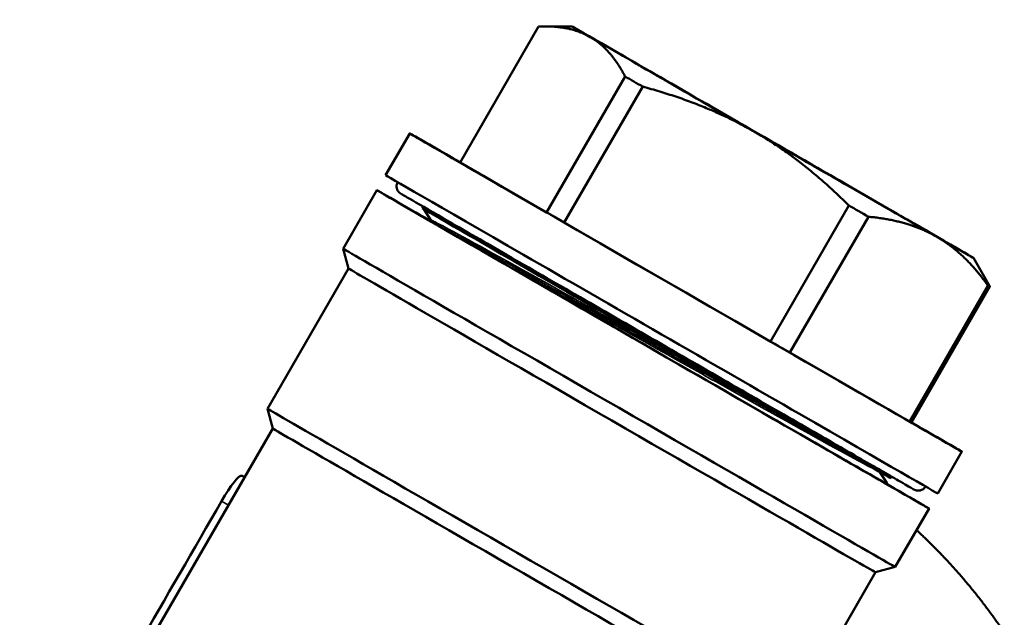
# Model space of a CAD drawing. Header units: millimetres. Extents: x 33 to 194, y 73 to 246.
# Tile 5 of 10: x 139 to 190, y 121 to 152. Entities that reach past the tile are written whole.
import ezdxf

# ---------------------------------------------------------------- set-up
doc = ezdxf.new("R2010")
doc.units = ezdxf.units.MM
doc.layers.add('Видимые тонкие (ГОСТ)', color=7, linetype='Continuous', lineweight=35)
doc.layers.add('Видимый контур (ГОСТ)', color=7, linetype='Continuous', lineweight=50)

msp = doc.modelspace()

# ---------------------------------------------------------------- linework, layer by layer
at = {"layer": 'Видимые тонкие (ГОСТ)'}
msp.add_line((150.086, 126.618), (149.73, 126.823), dxfattribs=at)
msp.add_ellipse((178.253, 145.424), major_axis=(12.993, -7.496), ratio=0.00048, start_param=0.821585, end_param=1.089048, dxfattribs=at)
for points, knots in [([(160.559, 141.376), (160.551, 141.388), (160.572, 141.383), (160.624, 141.36), (160.917, 141.233), (162.182, 140.544), (164.135, 139.459), (166.093, 138.371), (168.728, 136.894), (171.439, 135.373), (173.2, 134.385), (174.986, 133.383), (176.619, 132.469)], [38.292522, 38.292522, 38.292522, 38.292522, 38.417071, 38.417071, 38.417071, 39.117112, 39.117112, 39.117112, 39.819279, 39.819279, 39.819279, 40.275227, 40.275227, 40.275227, 40.275227]), ([(160.787, 141.186), (161.14, 141.009), (161.893, 140.603), (162.989, 139.998), (164.641, 139.086), (167.062, 137.732), (169.701, 136.252), (172.347, 134.768), (175.192, 133.17), (177.587, 131.833), (179.031, 131.026), (180.312, 130.314), (181.317, 129.76)], [38.505709, 38.505709, 38.505709, 38.505709, 38.970109, 38.970109, 38.970109, 39.670695, 39.670695, 39.670695, 40.373221, 40.373221, 40.373221, 40.79705, 40.79705, 40.79705, 40.79705]), ([(163.395, 139.679), (164.494, 139.071), (165.853, 138.312), (167.366, 137.465), (169.838, 136.081), (172.702, 134.472), (175.308, 133.012), (177.921, 131.548), (180.255, 130.246), (181.777, 129.412), (182.751, 128.878), (183.397, 128.534), (183.653, 128.415)], [39.034816, 39.034816, 39.034816, 39.034816, 39.46323, 39.46323, 39.46323, 40.163271, 40.163271, 40.163271, 40.865438, 40.865438, 40.865438, 41.315024, 41.315024, 41.315024, 41.315024]), ([(183.497, 128.085), (183.535, 128.065), (183.572, 128.045), (183.607, 128.027), (183.997, 127.822), (184.181, 127.737), (184.159, 127.77)], [41.1283119, 41.1283119, 41.1283119, 41.1283119, 41.1571512, 41.1571512, 41.1571512, 41.4790408, 41.4790408, 41.4790408, 41.4790408])]:
    msp.add_open_spline(points, degree=3, knots=knots, dxfattribs=at)
at = {"layer": 'Видимый контур (ГОСТ)'}
for p, q in [((162.076, 144.371), (166.138, 151.413)), ((167.859, 151.42), (166.453, 151.42)), ((166.556, 141.78), (170.619, 148.822)), ((167.467, 141.255), (171.529, 148.297)), ((158.216, 143.711), (159.465, 145.877)), ((166.556, 141.78), (162.076, 144.371)), ((157.766, 142.932), (156.017, 139.9)), ((182.758, 142.831), (184.276, 141.956)), ((160.114, 141.998), (160.162, 142.081)), ((160.557, 141.377), (160.19, 141.953)), ((178.135, 135.099), (182.198, 142.141)), ((178.135, 135.099), (167.467, 141.255)), ((179.149, 134.515), (183.211, 141.557)), ((187.104, 140.323), (185.587, 141.198)), ((156.292, 138.875), (156.017, 139.9)), ((188.647, 139.427), (189.345, 138.22)), ((156.292, 138.875), (152.1, 131.609)), ((185.337, 130.951), (189.4, 137.992)), ((185.44, 130.892), (189.502, 137.934)), ((185.337, 130.951), (179.149, 134.515)), ((152.375, 130.584), (152.1, 131.609)), ((152.375, 130.584), (139.277, 107.881)), ((186.801, 127.221), (188.05, 129.387)), ((150.917, 128.058), (150.801, 128.125)), ((183.81, 128.325), (184.166, 127.766)), ((184.367, 128.006), (184.415, 128.09)), ((186.351, 126.442), (184.602, 123.41)), ((183.577, 123.134), (184.602, 123.41)), ((183.577, 123.134), (179.385, 115.868))]:
    msp.add_line(p, q, dxfattribs=at)
for centre, major_axis, start_param, end_param in [((178.253, 145.424), (-10.394, 5.996), 5.667706, 6.714903), ((178.253, 145.424), (10.394, -5.996), 3.57331, 4.620508), ((178.253, 145.424), (-10.394, 5.996), 4.620508, 5.667706), ((177.82, 144.674), (-11.694, 6.746), 0.9076, 1.003033), ((173.758, 137.632), (-14.292, 8.245), 5.669244, 10.038719), ((178.253, 145.424), (10.394, -5.996), 4.620508, 5.667706), ((178.253, 145.424), (-10.394, 5.996), 4.264357, 4.620508), ((172.059, 134.687), (14.292, -8.245), 2.504842, 6.841643), ((172.508, 135.466), (-14.292, 8.245), 0, 3.141593), ((172.059, 134.687), (12.422, -7.166), 2.751835, 6.503616), ((172.24, 135.002), (-12.127, 6.996), 0, 3.141593), ((173.758, 137.632), (-11.694, 6.746), 0.9076, 1.003033), ((177.82, 144.674), (-11.694, 6.746), 1.954798, 2.050231), ((178.252, 145.424), (12.995, -7.497), 0.821652, 1.089067), ((178.253, 145.424), (-10.394, 5.996), 3.57331, 3.929461), ((178.253, 145.424), (10.394, -5.996), 5.667706, 6.714903), ((170.31, 131.655), (14.292, -8.245), 3.141593, 6.283185), ((169.934, 131.004), (13.643, -7.87), 3.142072, 6.282706), ((177.82, 144.674), (11.694, -6.746), 6.143588, 6.239021), ((173.758, 137.632), (-11.694, 6.746), 1.954798, 2.050231), ((165.743, 123.739), (13.643, -7.87), 3.141593, 6.283185), ((165.367, 123.088), (12.993, -7.496), 3.141593, 6.282706), ((173.758, 137.632), (11.694, -6.746), 6.143588, 6.239021)]:
    msp.add_ellipse(centre, major_axis=major_axis, ratio=0.00048, start_param=start_param, end_param=end_param, dxfattribs=at)
for points, weights in [([(168.811, 150.868), (167.757, 151.478), (166.138, 151.413)], [1, 1.03194715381, 1.00227287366]), ([(170.619, 148.822), (169.865, 150.258), (168.811, 150.868)], [1.00227287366, 1.03194715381, 1]), ([(177.296, 145.969), (174.786, 147.417), (171.529, 148.297)], [1, 1.03194715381, 1.00227287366]), ([(182.198, 142.141), (179.807, 144.521), (177.296, 145.969)], [1.00227287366, 1.03194715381, 1]), ([(186.738, 140.525), (185.282, 141.364), (183.211, 141.557)], [1, 1.03194715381, 1.00227287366]), ([(189.4, 137.992), (188.194, 139.686), (186.738, 140.525)], [1.00227287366, 1.03194715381, 1]), ([(189.345, 138.22), (189.424, 138.082), (189.502, 137.934)], [1.00761535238, 1.00525535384, 1.00227287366]), ([(187.104, 123.937), (186.435, 124.643), (185.706, 125.323)], [1, 1.0124108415, 1.0205082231]), ([(190.246, 120.016), (188.81, 122.136), (187.104, 123.937)], [1.03538298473, 1.03229735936, 1])]:
    msp.add_rational_spline(points, weights, degree=2, dxfattribs=at)
for points, knots in [([(186.169, 127.582), (186.146, 127.542), (186.116, 127.506), (186.046, 127.444), (186.006, 127.419), (185.921, 127.383), (185.874, 127.371), (185.782, 127.364), (185.735, 127.368), (185.672, 127.382), (185.654, 127.388), (185.632, 127.396), (185.627, 127.399), (185.616, 127.403), (185.612, 127.405), (185.605, 127.408), (185.602, 127.41), (185.595, 127.413), (185.593, 127.414), (185.586, 127.418), (185.583, 127.419), (185.575, 127.424), (185.571, 127.426), (185.547, 127.439), (185.52, 127.455), (185.354, 127.55), (185.112, 127.689), (184.267, 128.175), (183.546, 128.59), (181.77, 129.613), (180.696, 130.232), (178.328, 131.597), (177.004, 132.361), (174.273, 133.936), (172.832, 134.767), (170.016, 136.391), (168.606, 137.205), (165.991, 138.715), (164.753, 139.429), (162.605, 140.67), (161.666, 141.212), (160.202, 142.058), (159.658, 142.373), (159.227, 142.622), (159.142, 142.672), (159.057, 142.721), (159.036, 142.734), (159.015, 142.746), (159.009, 142.75), (159.001, 142.755), (158.999, 142.756), (158.991, 142.761), (158.989, 142.762), (158.984, 142.765), (158.981, 142.767), (158.972, 142.773), (158.967, 142.777), (158.955, 142.786), (158.948, 142.792), (158.934, 142.803), (158.927, 142.809), (158.91, 142.826), (158.9, 142.837), (158.872, 142.87), (158.856, 142.894), (158.822, 142.955), (158.807, 142.996), (158.788, 143.083), (158.785, 143.13), (158.795, 143.222), (158.807, 143.268), (158.832, 143.322), (158.838, 143.334), (158.845, 143.346)], [0.000232, 0.000232, 0.000232, 0.000232, 0.014166, 0.014166, 0.028075, 0.028075, 0.04199, 0.04199, 0.055872, 0.055872, 0.061683, 0.061683, 0.064031, 0.064031, 0.066718, 0.066718, 0.069743, 0.069743, 0.075062, 0.075062, 0.08808, 0.08808, 0.127088, 0.127088, 0.244177, 0.244177, 0.597571, 0.597571, 1.092262, 1.092262, 1.580855, 1.580855, 2.069558, 2.069558, 2.558239, 2.558239, 3.046917, 3.046917, 3.535595, 3.535595, 4.024281, 4.024281, 4.512995, 4.512995, 4.689853, 4.689853, 4.776814, 4.776814, 4.819263, 4.819263, 4.840243, 4.840243, 4.846077, 4.846077, 4.850464, 4.850464, 4.854185, 4.854185, 4.857396, 4.857396, 4.860205, 4.860205, 4.864848, 4.864848, 4.873308, 4.873308, 4.886034, 4.886034, 4.899887, 4.899887, 4.913801, 4.913801, 4.917846, 4.917846, 4.917846, 4.917846]), ([(160.568, 141.312), (160.57, 141.32), (160.57, 141.328), (160.569, 141.348), (160.567, 141.357), (160.561, 141.37), (160.559, 141.374), (160.557, 141.377)], [0.006003, 0.006003, 0.006003, 0.006003, 0.01119772, 0.01119772, 0.02107686, 0.02107686, 0.03120969, 0.03120969, 0.03120969, 0.03120969]), ([(184.166, 127.766), (184.17, 127.759), (184.176, 127.751), (184.181, 127.728), (184.183, 127.718), (184.182, 127.702), (184.182, 127.697), (184.181, 127.692)], [0, 0, 0, 0, 0.01593289, 0.01593289, 0.02419955, 0.02419955, 0.02760244, 0.02760244, 0.02760244, 0.02760244])]:
    msp.add_open_spline(points, degree=3, knots=knots, dxfattribs=at)
for points in [[(187.104, 140.323), (187.118, 140.316), (187.132, 140.307), (187.145, 140.297)], [(150.801, 128.125), (150.626, 128.229), (150.19, 127.62), (149.73, 126.823)], [(149.73, 126.823), (148.286, 124.322), (146.842, 121.82), (145.397, 119.319)]]:
    msp.add_open_spline(points, degree=3, dxfattribs=at)

doc.saveas('drawing.dxf')
